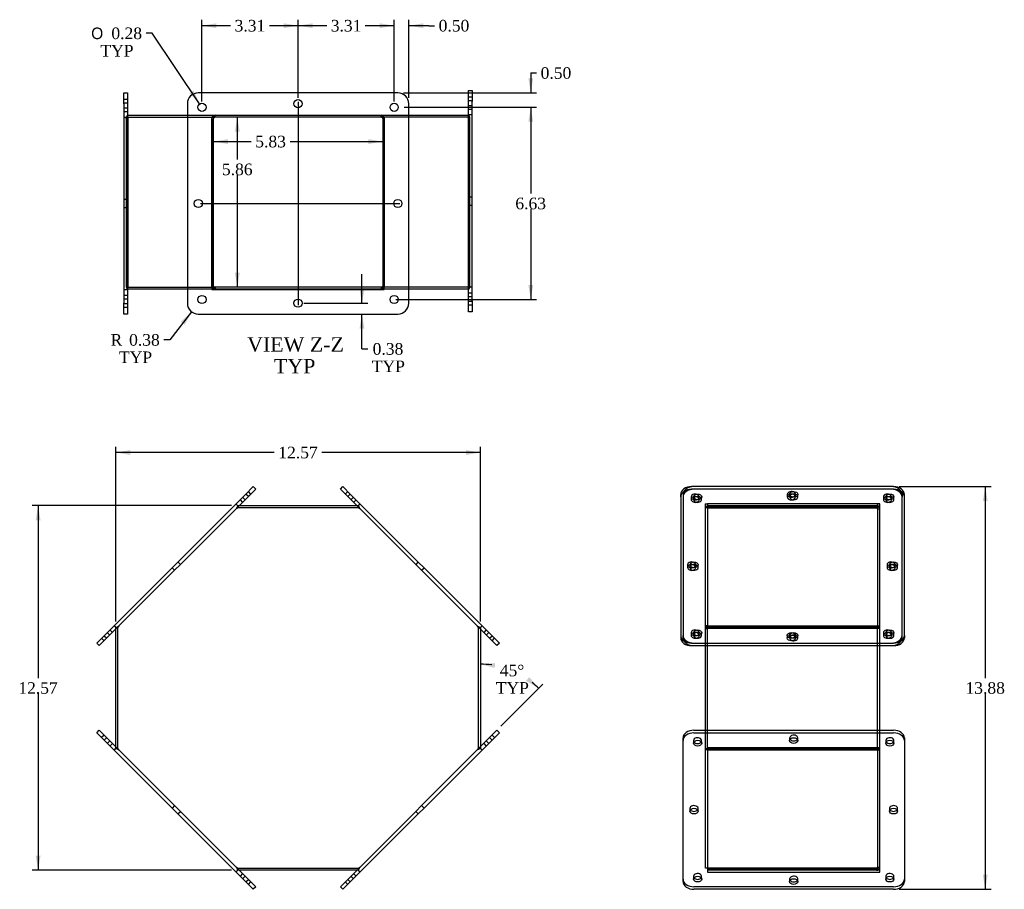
# Model space of a CAD drawing. Header units: inches. Extents: x 2.2 to 76.3, y 0.8 to 51.
# Tile 2 of 3: x 2.7 to 36.6, y 19.7 to 49.6. Entities that reach past the tile are written whole.
import ezdxf
from ezdxf.enums import TextEntityAlignment as Align
from ezdxf.lldxf.tags import DXFTag

# ---------------------------------------------------------------- set-up
doc = ezdxf.new("R2010")
doc.units = ezdxf.units.IN
doc.header["$MEASUREMENT"] = 0
for name, color, linetype in [('COM52963', 7, 'CONTINUOUS'), ('COM71025', 7, 'CONTINUOUS'), ('DEFAULT', 7, 'CONTINUOUS')]:
    doc.layers.add(name, color=color, linetype=linetype)
doc.styles.add('SEACAD_SOLID_EDGE_ANSI1_SY', font='txt')
doc.styles.add('SEACAD_TIMES_NEW_ROMAN', font='times.ttf')
tags = doc.linetypes.add('CENTER2', pattern=[1.125, 0.75, -0.125, 0.125, -0.125]).pattern_tags.tags
tags[10:11] = [DXFTag(74, 4), DXFTag(75, 0), DXFTag(340, '0'), DXFTag(46, 0.0), DXFTag(50, 0.0), DXFTag(44, 0.0), DXFTag(45, 0.0)]
tags[8:9] = [DXFTag(74, 4), DXFTag(75, 0), DXFTag(340, '0'), DXFTag(46, 0.0), DXFTag(50, 0.0), DXFTag(44, 0.0), DXFTag(45, 0.0)]
tags[6:7] = [DXFTag(74, 4), DXFTag(75, 0), DXFTag(340, '0'), DXFTag(46, 0.0), DXFTag(50, 0.0), DXFTag(44, 0.0), DXFTag(45, 0.0)]
tags[4:5] = [DXFTag(74, 4), DXFTag(75, 0), DXFTag(340, '0'), DXFTag(46, 0.0), DXFTag(50, 0.0), DXFTag(44, 0.0), DXFTag(45, 0.0)]
tags = doc.linetypes.add('HIDDEN2', pattern=[0.1875, 0.125, -0.0625]).pattern_tags.tags
tags[6:7] = [DXFTag(74, 4), DXFTag(75, 0), DXFTag(340, '0'), DXFTag(46, 0.0), DXFTag(50, 0.0), DXFTag(44, 0.0), DXFTag(45, 0.0)]
tags[4:5] = [DXFTag(74, 4), DXFTag(75, 0), DXFTag(340, '0'), DXFTag(46, 0.0), DXFTag(50, 0.0), DXFTag(44, 0.0), DXFTag(45, 0.0)]

# ---------------------------------------------------------------- blocks, each defined once
blk = doc.blocks.new('SEANNOT_GROUP3')
at = {"layer": 'DEFAULT', "color": 136, "linetype": 'CENTER2'}
blk.add_line((12.264, 46.822), (12.264, 39.809), dxfattribs=at)
blk = doc.blocks.new('SEANNOT_GROUP4')
at = {"layer": 'DEFAULT', "color": 136, "linetype": 'CENTER2'}
blk.add_line((8.899, 43.315), (15.771, 43.315), dxfattribs=at)
blk = doc.blocks.new('GDIMGGROUP')
at = {"layer": 'DEFAULT', "linetype": 'Continuous'}
for points in [[(6.481, 34.815), (5.981, 34.731), (6.481, 34.648)], [(18.047, 34.815), (18.047, 34.648), (18.547, 34.731)]]:
    blk.add_hatch(color=136, dxfattribs=at).paths.add_polyline_path(points)
at = {"layer": 'DEFAULT', "color": 136, "linetype": 'Continuous'}
for p, q in [((5.981, 28.905), (5.981, 34.931)), ((11.442, 34.731), (5.981, 34.731)), ((18.547, 34.731), (13.087, 34.731)), ((18.547, 28.905), (18.547, 34.931))]:
    blk.add_line(p, q, dxfattribs=at)
at = {"layer": 'DEFAULT', "color": 136, "linetype": 'Continuous', "style": 'SEACAD_TIMES_NEW_ROMAN'}
blk.add_text('12.57', height=0.4, dxfattribs=at).set_placement((11.582, 34.931), align=Align.TOP_LEFT)
blk = doc.blocks.new('GDIMGGROUP1')
at = {"layer": 'DEFAULT', "linetype": 'Continuous'}
for points in [[(3.223, 32.4), (3.39, 32.4), (3.307, 32.9)], [(3.223, 20.834), (3.307, 20.334), (3.39, 20.834)]]:
    blk.add_hatch(color=136, dxfattribs=at).paths.add_polyline_path(points)
at = {"layer": 'DEFAULT', "color": 136, "linetype": 'Continuous'}
for p, q in [((9.976, 32.9), (3.107, 32.9)), ((3.307, 32.9), (3.307, 26.957)), ((3.307, 26.417), (3.307, 20.334)), ((9.976, 20.334), (3.107, 20.334))]:
    blk.add_line(p, q, dxfattribs=at)
at = {"layer": 'DEFAULT', "color": 136, "linetype": 'Continuous', "style": 'SEACAD_TIMES_NEW_ROMAN'}
blk.add_text('12.57', height=0.4, dxfattribs=at).set_placement((2.624, 26.817), align=Align.TOP_LEFT)
blk = doc.blocks.new('GDIMGGROUP3')
at = {"layer": 'DEFAULT', "linetype": 'Continuous'}
for points in [[(9.849, 45.364), (9.849, 45.531), (9.349, 45.447)], [(14.68, 45.364), (15.18, 45.447), (14.68, 45.531)]]:
    blk.add_hatch(color=136, dxfattribs=at).paths.add_polyline_path(points)
at = {"layer": 'DEFAULT', "color": 136, "linetype": 'Continuous'}
for p, q in [((9.349, 45.447), (10.649, 45.447)), ((11.991, 45.447), (15.18, 45.447))]:
    blk.add_line(p, q, dxfattribs=at)
at = {"layer": 'DEFAULT', "color": 136, "linetype": 'Continuous', "style": 'SEACAD_TIMES_NEW_ROMAN'}
blk.add_text('5.83', height=0.4, dxfattribs=at).set_placement((10.789, 45.647), align=Align.TOP_LEFT)
blk = doc.blocks.new('GDIMGGROUP4')
at = {"layer": 'DEFAULT', "linetype": 'Continuous'}
for points in [[(36.027, 33.056), (35.944, 33.556), (35.86, 33.056)], [(36.027, 20.179), (35.86, 20.179), (35.944, 19.679)]]:
    blk.add_hatch(color=136, dxfattribs=at).paths.add_polyline_path(points)
at = {"layer": 'DEFAULT', "color": 136, "linetype": 'Continuous'}
for p, q in [((32.981, 33.556), (36.144, 33.556)), ((35.944, 33.556), (35.944, 26.957)), ((35.944, 26.417), (35.944, 19.679)), ((32.981, 19.679), (36.144, 19.679))]:
    blk.add_line(p, q, dxfattribs=at)
at = {"layer": 'DEFAULT', "color": 136, "linetype": 'Continuous', "style": 'SEACAD_TIMES_NEW_ROMAN'}
blk.add_text('13.88', height=0.4, dxfattribs=at).set_placement((35.261, 26.817), align=Align.TOP_LEFT)
blk = doc.blocks.new('GDIMGGROUP6')
at = {"layer": 'DEFAULT', "linetype": 'Continuous'}
for points in [[(10.254, 45.784), (10.171, 46.284), (10.088, 45.784)], [(10.254, 40.928), (10.088, 40.928), (10.171, 40.428)]]:
    blk.add_hatch(color=136, dxfattribs=at).paths.add_polyline_path(points)
at = {"layer": 'DEFAULT', "color": 136, "linetype": 'Continuous'}
for p, q in [((10.171, 46.284), (10.171, 44.83)), ((10.171, 44.29), (10.171, 40.428))]:
    blk.add_line(p, q, dxfattribs=at)
at = {"layer": 'DEFAULT', "color": 136, "linetype": 'Continuous', "style": 'SEACAD_TIMES_NEW_ROMAN'}
blk.add_text('5.86', height=0.4, dxfattribs=at).set_placement((9.64, 44.69), align=Align.TOP_LEFT)
blk = doc.blocks.new('GDIMGGROUP7')
at = {"layer": 'DEFAULT', "linetype": 'Continuous'}
for points in [[(15.077, 49.524), (15.077, 49.358), (15.577, 49.441)], [(16.577, 49.524), (16.077, 49.441), (16.577, 49.358)]]:
    blk.add_hatch(color=136, dxfattribs=at).paths.add_polyline_path(points)
at = {"layer": 'DEFAULT', "color": 136, "linetype": 'Continuous'}
for p, q in [((15.577, 46.968), (15.577, 49.641)), ((16.077, 46.953), (16.077, 49.641)), ((15.577, 49.441), (14.577, 49.441)), ((16.768, 49.441), (16.077, 49.441)), ((16.768, 49.441), (16.968, 49.441))]:
    blk.add_line(p, q, dxfattribs=at)
at = {"layer": 'DEFAULT', "color": 136, "linetype": 'Continuous', "style": 'SEACAD_TIMES_NEW_ROMAN'}
blk.add_text('0.50', height=0.4, dxfattribs=at).set_placement((17.108, 49.641), align=Align.TOP_LEFT)
blk = doc.blocks.new('GDIMGGROUP8')
at = {"layer": 'DEFAULT', "linetype": 'Continuous'}
for points in [[(20.365, 47.628), (20.199, 47.628), (20.282, 47.128)], [(20.365, 46.128), (20.282, 46.628), (20.199, 46.128)]]:
    blk.add_hatch(color=136, dxfattribs=at).paths.add_polyline_path(points)
at = {"layer": 'DEFAULT', "color": 136, "linetype": 'Continuous'}
for p, q in [((20.282, 47.811), (20.482, 47.811)), ((20.282, 47.811), (20.282, 47.128)), ((15.902, 47.128), (20.482, 47.128)), ((15.917, 46.628), (20.482, 46.628)), ((20.282, 46.628), (20.282, 45.628))]:
    blk.add_line(p, q, dxfattribs=at)
at = {"layer": 'DEFAULT', "color": 136, "linetype": 'Continuous', "style": 'SEACAD_TIMES_NEW_ROMAN'}
blk.add_text('0.50', height=0.4, dxfattribs=at).set_placement((20.622, 48.011), align=Align.TOP_LEFT)
blk = doc.blocks.new('GDIMGGROUP9')
at = {"layer": 'DEFAULT', "linetype": 'Continuous'}
for points in [[(20.365, 46.128), (20.282, 46.628), (20.199, 46.128)], [(20.365, 40.503), (20.199, 40.503), (20.282, 40.003)]]:
    blk.add_hatch(color=136, dxfattribs=at).paths.add_polyline_path(points)
at = {"layer": 'DEFAULT', "color": 136, "linetype": 'Continuous'}
for p, q in [((15.917, 46.628), (20.482, 46.628)), ((20.282, 46.628), (20.282, 43.655)), ((20.282, 43.115), (20.282, 40.003)), ((15.636, 40.003), (20.482, 40.003))]:
    blk.add_line(p, q, dxfattribs=at)
at = {"layer": 'DEFAULT', "color": 136, "linetype": 'Continuous', "style": 'SEACAD_TIMES_NEW_ROMAN'}
blk.add_text('6.63', height=0.4, dxfattribs=at).set_placement((19.751, 43.515), align=Align.TOP_LEFT)
blk = doc.blocks.new('GDIMGGROUP10')
at = {"layer": 'DEFAULT', "linetype": 'Continuous'}
blk.add_hatch(color=136, dxfattribs=at).paths.add_polyline_path([(8.356, 39.136), (8.597, 39.582), (8.224, 39.238)])
at = {"layer": 'DEFAULT', "color": 136, "linetype": 'Continuous'}
for p, q in [((8.597, 39.582), (7.843, 38.613)), ((7.843, 38.613), (7.643, 38.613))]:
    blk.add_line(p, q, dxfattribs=at)
at = {"layer": 'DEFAULT', "color": 136, "linetype": 'Continuous', "style": 'SEACAD_TIMES_NEW_ROMAN'}
for s, p in [('R', (5.803, 38.813)), ('0.38', (6.442, 38.813)), ('TYP', (6.094, 38.213))]:
    blk.add_text(s, height=0.4, dxfattribs=at).set_placement(p, align=Align.TOP_LEFT)
blk = doc.blocks.new('GDIMGGROUP14')
at = {"layer": 'DEFAULT', "linetype": 'Continuous'}
for points in [[(12.764, 49.524), (12.264, 49.441), (12.764, 49.358)], [(15.077, 49.524), (15.077, 49.358), (15.577, 49.441)]]:
    blk.add_hatch(color=136, dxfattribs=at).paths.add_polyline_path(points)
at = {"layer": 'DEFAULT', "color": 136, "linetype": 'Continuous'}
for p, q in [((12.264, 46.953), (12.264, 49.641)), ((15.577, 46.828), (15.577, 49.641)), ((13.25, 49.441), (12.264, 49.441)), ((15.577, 49.441), (14.591, 49.441))]:
    blk.add_line(p, q, dxfattribs=at)
at = {"layer": 'DEFAULT', "color": 136, "linetype": 'Continuous', "style": 'SEACAD_TIMES_NEW_ROMAN'}
blk.add_text('3.31', height=0.4, dxfattribs=at).set_placement((13.39, 49.641), align=Align.TOP_LEFT)
blk = doc.blocks.new('GDIMGGROUP15')
at = {"layer": 'DEFAULT', "linetype": 'Continuous'}
for points in [[(9.452, 49.524), (8.952, 49.441), (9.452, 49.358)], [(11.764, 49.524), (11.764, 49.358), (12.264, 49.441)]]:
    blk.add_hatch(color=136, dxfattribs=at).paths.add_polyline_path(points)
at = {"layer": 'DEFAULT', "color": 136, "linetype": 'Continuous'}
for p, q in [((8.952, 46.828), (8.952, 49.641)), ((12.264, 46.953), (12.264, 49.641)), ((9.937, 49.441), (8.952, 49.441)), ((12.264, 49.441), (11.279, 49.441))]:
    blk.add_line(p, q, dxfattribs=at)
at = {"layer": 'DEFAULT', "color": 136, "linetype": 'Continuous', "style": 'SEACAD_TIMES_NEW_ROMAN'}
blk.add_text('3.31', height=0.4, dxfattribs=at).set_placement((10.077, 49.641), align=Align.TOP_LEFT)
blk = doc.blocks.new('GDIMGGROUP16')
at = {"layer": 'DEFAULT', "linetype": 'Continuous'}
blk.add_hatch(color=136, dxfattribs=at).paths.add_polyline_path([(8.525, 47.112), (8.873, 46.744), (8.663, 47.206)])
at = {"layer": 'DEFAULT', "color": 136, "linetype": 'Continuous'}
for p, q in [((7.233, 49.178), (7.033, 49.178)), ((8.873, 46.744), (7.233, 49.178))]:
    blk.add_line(p, q, dxfattribs=at)
for s, style, p in [('O', 'SEACAD_SOLID_EDGE_ANSI1_SY', (5.135, 49.378)), ('0.28', 'SEACAD_TIMES_NEW_ROMAN', (5.831, 49.378)), ('TYP', 'SEACAD_TIMES_NEW_ROMAN', (5.454, 48.778))]:
    blk.add_text(s, height=0.4, dxfattribs=dict(at, style=style)).set_placement(p, align=Align.TOP_LEFT)
blk = doc.blocks.new('GDIMGGROUP17')
at = {"layer": 'DEFAULT', "linetype": 'Continuous'}
for points in [[(19.053, 27.476), (18.547, 27.437), (19.038, 27.31)], [(20.123, 26.861), (20.559, 26.604), (20.23, 26.989)]]:
    blk.add_hatch(color=136, dxfattribs=at).paths.add_polyline_path(points)
at = {"layer": 'DEFAULT', "color": 136, "linetype": 'Continuous'}
blk.add_line((19.256, 25.3), (20.701, 26.745), dxfattribs=at)
for start, end in [(82.1301, 90), (45, 51.0647)]:
    blk.add_arc((18.547, 24.592), 2.845, start, end, dxfattribs=at)
at = {"layer": 'DEFAULT', "color": 136, "linetype": 'Continuous', "style": 'SEACAD_TIMES_NEW_ROMAN'}
for s, p in [('45°', (19.214, 27.42)), ('TYP', (19.077, 26.82))]:
    blk.add_text(s, height=0.4, dxfattribs=at).set_placement(p, align=Align.TOP_LEFT)
blk = doc.blocks.new('GDIMGGROUP18')
at = {"layer": 'DEFAULT', "linetype": 'Continuous'}
for points in [[(14.549, 40.378), (14.382, 40.378), (14.465, 39.878)], [(14.549, 39.003), (14.465, 39.503), (14.382, 39.003)]]:
    blk.add_hatch(color=136, dxfattribs=at).paths.add_polyline_path(points)
at = {"layer": 'DEFAULT', "color": 136, "linetype": 'Continuous'}
for p, q in [((14.465, 39.878), (14.465, 40.878)), ((12.464, 39.878), (14.665, 39.878)), ((14.465, 38.302), (14.465, 39.503)), ((14.465, 38.302), (14.665, 38.302))]:
    blk.add_line(p, q, dxfattribs=at)
at = {"layer": 'DEFAULT', "color": 136, "linetype": 'Continuous', "style": 'SEACAD_TIMES_NEW_ROMAN'}
for s, p in [('0.38', (14.834, 38.502)), ('TYP', (14.805, 37.902))]:
    blk.add_text(s, height=0.4, dxfattribs=at).set_placement(p, align=Align.TOP_LEFT)

msp = doc.modelspace()

# ---------------------------------------------------------------- linework, layer by layer
at = {"layer": 'COM52963', "color": 7, "linetype": 'HIDDEN2'}
for p, q in [((6.345, 46.248), (6.345, 46.284)), ((6.345, 46.248), (6.345, 40.428)), ((6.404, 46.273), (6.368, 46.324)), ((6.389, 46.284), (9.296, 46.284)), ((6.396, 46.248), (6.396, 46.284)), ((6.396, 46.248), (6.396, 40.428)), ((8.452, 46.356), (9.407, 46.356)), ((9.298, 46.284), (9.298, 46.248)), ((9.349, 46.284), (9.32, 46.324)), ((9.349, 46.284), (9.349, 46.248)), ((9.356, 46.284), (9.356, 46.356)), ((9.407, 46.356), (15.173, 46.356)), ((9.407, 46.284), (9.407, 46.356)), ((15.122, 46.284), (15.122, 46.356)), ((15.172, 46.273), (15.208, 46.324)), ((15.173, 46.356), (16.077, 46.356)), ((15.173, 46.284), (15.173, 46.356)), ((16.077, 46.284), (15.233, 46.284)), ((18.125, 46.273), (18.161, 46.324)), ((18.133, 40.464), (18.133, 46.284)), ((18.184, 46.284), (18.139, 46.284)), ((18.184, 40.464), (18.184, 46.284)), ((6.345, 40.428), (6.389, 40.428)), ((6.404, 40.438), (6.368, 40.388)), ((8.452, 40.428), (9.296, 40.428)), ((9.356, 40.438), (9.32, 40.388)), ((9.407, 40.428), (9.407, 40.356)), ((18.139, 40.428), (15.122, 40.428)), ((15.173, 40.428), (15.173, 40.356)), ((15.18, 40.428), (15.18, 40.464)), ((15.231, 40.428), (15.231, 40.464)), ((18.125, 40.438), (18.161, 40.388)), ((18.133, 40.464), (18.133, 40.428)), ((18.184, 40.464), (18.184, 40.428)), ((9.296, 40.356), (8.452, 40.356)), ((16.077, 40.356), (15.233, 40.356)), ((10.176, 32.9), (10.239, 32.9)), ((10.176, 32.9), (10.176, 32.838)), ((10.176, 32.818), (10.176, 32.828)), ((14.29, 32.9), (14.352, 32.9)), ((14.352, 32.9), (14.352, 32.838)), ((14.352, 32.828), (14.352, 32.818)), ((26.375, 32.828), (26.303, 32.828)), ((26.303, 28.751), (26.303, 32.828)), ((5.981, 28.643), (5.981, 28.705)), ((6.013, 28.705), (5.981, 28.705)), ((6.064, 28.705), (6.013, 28.705)), ((6.053, 28.705), (6.053, 28.715)), ((6.053, 24.529), (6.053, 28.705)), ((18.465, 28.705), (18.516, 28.705)), ((18.475, 28.715), (18.475, 28.705)), ((18.475, 28.705), (18.475, 24.529)), ((18.547, 28.705), (18.516, 28.705)), ((18.547, 28.705), (18.547, 28.643)), ((26.303, 28.076), (26.303, 28.751)), ((26.375, 28.751), (26.303, 28.751)), ((26.411, 28.705), (26.334, 28.705)), ((26.375, 24.562), (26.375, 28.672)), ((32.231, 28.705), (26.411, 28.705)), ((32.231, 28.761), (32.231, 28.715)), ((32.231, 28.715), (32.231, 28.705)), ((32.231, 28.715), (32.303, 28.715)), ((32.231, 28.076), (32.231, 28.705)), ((32.303, 28.761), (32.303, 28.715)), ((32.303, 28.715), (32.303, 28.076)), ((26.303, 24.484), (26.303, 25.159)), ((32.231, 24.529), (32.231, 25.159)), ((32.303, 25.159), (32.303, 24.52)), ((5.981, 24.529), (5.981, 24.592)), ((5.981, 24.529), (6.013, 24.529)), ((6.064, 24.529), (6.013, 24.529)), ((6.053, 24.52), (6.053, 24.529)), ((18.465, 24.529), (18.516, 24.529)), ((18.475, 24.529), (18.475, 24.52)), ((18.516, 24.529), (18.547, 24.529)), ((18.547, 24.592), (18.547, 24.529)), ((26.303, 20.406), (26.303, 24.484)), ((26.375, 24.484), (26.303, 24.484)), ((26.334, 24.529), (26.411, 24.529)), ((26.411, 24.529), (32.231, 24.529)), ((32.231, 24.529), (32.231, 24.52)), ((32.231, 24.52), (32.231, 24.474)), ((32.231, 24.52), (32.303, 24.52)), ((32.303, 24.52), (32.303, 24.474)), ((10.176, 20.406), (10.176, 20.417)), ((10.176, 20.334), (10.176, 20.397)), ((14.352, 20.417), (14.352, 20.406)), ((14.352, 20.334), (14.352, 20.397)), ((26.375, 20.406), (26.303, 20.406)), ((10.239, 20.334), (10.176, 20.334)), ((14.352, 20.334), (14.29, 20.334))]:
    msp.add_line(p, q, dxfattribs=at)
at = {"layer": 'COM52963', "color": 7, "linetype": 'Continuous'}
for p, q in [((6.389, 46.356), (8.452, 46.356)), ((9.298, 40.428), (9.298, 46.248)), ((9.356, 46.273), (9.349, 46.284)), ((9.349, 40.428), (9.349, 46.248)), ((15.18, 46.284), (15.18, 40.464)), ((15.231, 46.284), (15.231, 40.464)), ((16.077, 46.356), (18.139, 46.356)), ((18.139, 46.284), (16.077, 46.284)), ((6.389, 40.428), (8.452, 40.428)), ((9.296, 40.428), (9.298, 40.428)), ((9.298, 40.428), (9.349, 40.428)), ((9.356, 40.428), (9.349, 40.428)), ((9.356, 40.428), (9.356, 40.356)), ((15.122, 40.428), (9.356, 40.428)), ((15.122, 40.428), (15.122, 40.356)), ((15.172, 40.438), (15.208, 40.388)), ((8.452, 40.356), (6.389, 40.356)), ((9.356, 40.356), (9.296, 40.356)), ((15.122, 40.356), (9.356, 40.356)), ((15.233, 40.356), (15.122, 40.356)), ((18.139, 40.356), (16.077, 40.356)), ((14.362, 32.828), (10.167, 32.828)), ((10.176, 32.838), (10.176, 32.828)), ((10.239, 32.9), (14.29, 32.9)), ((14.352, 32.838), (14.352, 32.828)), ((26.375, 32.9), (32.195, 32.9)), ((26.375, 32.828), (32.195, 32.828)), ((32.22, 32.818), (32.271, 32.869)), ((32.231, 32.792), (32.231, 28.761)), ((32.231, 32.792), (32.303, 32.792)), ((32.303, 32.792), (32.303, 28.761)), ((5.981, 24.592), (5.981, 28.643)), ((18.547, 28.643), (18.547, 24.592)), ((26.303, 25.159), (26.303, 28.076)), ((32.231, 25.159), (32.231, 28.076)), ((32.303, 28.076), (32.303, 25.159)), ((32.231, 24.474), (32.231, 20.442)), ((32.303, 24.474), (32.303, 20.442)), ((10.167, 20.406), (14.362, 20.406)), ((10.176, 20.397), (10.176, 20.406)), ((14.352, 20.397), (14.352, 20.406)), ((32.195, 20.406), (26.375, 20.406)), ((32.22, 20.417), (32.271, 20.366)), ((32.231, 20.442), (32.303, 20.442)), ((14.29, 20.334), (10.239, 20.334)), ((32.195, 20.334), (26.375, 20.334))]:
    msp.add_line(p, q, dxfattribs=at)
at = {"layer": 'COM52963', "color": 7, "linetype": 'HIDDEN2'}
for centre, radius, start, end in [((6.454, 46.315), 0.0653, 189.102, 211.0882), ((9.408, 46.219), 0.137, 90.6306, 129.6837), ((15.121, 46.219), 0.137, 50.3163, 89.3694), ((18.075, 46.315), 0.0653, 328.9118, 350.898), ((6.454, 40.397), 0.0653, 148.9118, 170.898), ((9.408, 40.493), 0.137, 230.3163, 269.3694), ((18.075, 40.397), 0.0653, 9.102, 31.0882), ((10.678, 32.518), 0.612, 145.0483, 153.3785), ((10.335, 32.481), 0.372, 115.2028, 123.2485), ((13.851, 32.518), 0.612, 26.6215, 34.9517), ((14.194, 32.481), 0.372, 56.7515, 64.7972), ((6.364, 28.204), 0.612, 116.6215, 124.9517), ((6.4, 28.547), 0.372, 146.7515, 154.7972), ((18.129, 28.547), 0.372, 25.2028, 33.2485), ((18.165, 28.204), 0.612, 55.0483, 63.3785), ((26.486, 28.753), 0.112, 180.9826, 205.1122), ((6.364, 25.031), 0.612, 235.0483, 243.3785), ((6.4, 24.687), 0.372, 205.2028, 213.2485), ((18.129, 24.687), 0.372, 326.7515, 334.7972), ((18.165, 25.031), 0.612, 296.6215, 304.9517), ((26.486, 24.482), 0.112, 154.8878, 179.0174), ((10.335, 20.753), 0.372, 236.7515, 244.7972), ((10.678, 20.716), 0.612, 206.6215, 214.9517), ((14.194, 20.753), 0.372, 295.2028, 303.2485), ((13.851, 20.716), 0.612, 325.0483, 333.3785)]:
    msp.add_arc(centre, radius, start, end, dxfattribs=at)
at = {"layer": 'COM52963', "color": 7, "linetype": 'Continuous'}
for centre, radius, start, end in [((9.407, 46.158), 0.126, 90.1514, 113.5851), ((15.122, 46.158), 0.126, 66.4149, 89.8486), ((9.407, 40.554), 0.126, 246.4149, 269.8486), ((15.122, 40.554), 0.126, 270.1514, 293.5851), ((15.121, 40.493), 0.137, 270.6306, 309.6837), ((32.195, 32.792), 0.108, 45, 90), ((32.195, 32.792), 0.036, 45, 90), ((32.195, 32.792), 0.036, 0, 45), ((32.195, 32.792), 0.108, 0, 45), ((32.195, 20.442), 0.036, 270, 315), ((32.195, 20.442), 0.108, 270, 315), ((32.195, 20.442), 0.036, 315, 0), ((32.195, 20.442), 0.108, 315, 0)]:
    msp.add_arc(centre, radius, start, end, dxfattribs=at)
at = {"layer": 'COM52963', "color": 7, "linetype": 'HIDDEN2'}
for centre, major_axis, start_param, end_param in [((6.422, 46.248), (0, 0.108), 0.785398, 1.570796), ((6.422, 46.248), (0, 0.036), 0.785398, 1.570796), ((9.374, 46.248), (0, 0.108), 0.785398, 1.230959), ((15.154, 46.248), (0, 0.108), 4.712389, 5.497787), ((18.107, 46.248), (0, 0.036), 4.712389, 5.497787), ((18.107, 46.248), (0, 0.108), 4.712389, 5.497787), ((6.422, 40.464), (0, -0.108), 4.712389, 5.497787), ((6.422, 40.464), (0, -0.036), 4.712389, 5.497787), ((9.374, 40.464), (0, 0.108), 1.570796, 2.356194), ((18.107, 40.464), (0, -0.036), 0.785398, 1.570796), ((18.107, 40.464), (0, -0.108), 0.785398, 1.570796)]:
    msp.add_ellipse(centre, major_axis=major_axis, ratio=0.707107, start_param=start_param, end_param=end_param, dxfattribs=at)
at = {"layer": 'COM52963', "color": 7, "linetype": 'Continuous'}
for centre, major_axis, start_param, end_param in [((9.374, 46.248), (0, 0.108), 1.230959, 1.570796), ((9.374, 46.248), (0, 0.036), 0.785398, 1.570796), ((15.154, 46.248), (0, 0.036), 4.712389, 5.497787), ((9.374, 40.464), (0, 0.036), 1.570796, 2.356194), ((15.154, 40.464), (0, -0.036), 0.785398, 1.570796), ((15.154, 40.464), (0, -0.108), 0.785398, 1.570796)]:
    msp.add_ellipse(centre, major_axis=major_axis, ratio=0.707107, start_param=start_param, end_param=end_param, dxfattribs=at)
at = {"layer": 'COM52963', "color": 7, "linetype": 'HIDDEN2'}
for points in [[(6.389, 46.356), (6.385, 46.356), (6.38, 46.353), (6.372, 46.342), (6.369, 46.334), (6.368, 46.324)], [(6.389, 46.284), (6.391, 46.284), (6.393, 46.283), (6.398, 46.279), (6.401, 46.277), (6.404, 46.273)], [(18.139, 46.284), (18.137, 46.284), (18.135, 46.283), (18.131, 46.279), (18.128, 46.277), (18.125, 46.273)], [(18.139, 46.356), (18.144, 46.356), (18.149, 46.353), (18.156, 46.342), (18.16, 46.334), (18.161, 46.324)], [(6.389, 40.356), (6.385, 40.356), (6.38, 40.359), (6.372, 40.37), (6.369, 40.378), (6.368, 40.388)], [(6.389, 40.428), (6.391, 40.428), (6.393, 40.429), (6.398, 40.432), (6.401, 40.435), (6.404, 40.438)], [(18.139, 40.428), (18.137, 40.428), (18.135, 40.429), (18.131, 40.432), (18.128, 40.435), (18.125, 40.438)], [(18.139, 40.356), (18.144, 40.356), (18.149, 40.359), (18.156, 40.37), (18.16, 40.378), (18.161, 40.388)], [(26.334, 28.705), (26.324, 28.713), (26.316, 28.72), (26.305, 28.735), (26.303, 28.743), (26.303, 28.751)], [(26.303, 24.484), (26.303, 24.491), (26.305, 24.499), (26.316, 24.514), (26.324, 24.522), (26.334, 24.529)]]:
    msp.add_open_spline(points, degree=3, knots=[0, 0, 0, 0, 0.5, 0.5, 1, 1, 1, 1], dxfattribs=at)
at = {"layer": 'COM71025', "color": 7, "linetype": 'Continuous'}
for p, q in [((18.139, 46.834), (18.139, 47.209)), ((18.139, 47.209), (18.264, 47.209)), ((18.264, 47.209), (18.264, 46.834)), ((6.264, 46.753), (6.264, 47.128)), ((6.264, 47.128), (6.389, 47.128)), ((6.389, 47.128), (6.389, 46.753)), ((15.702, 47.128), (8.827, 47.128)), ((18.139, 39.959), (18.139, 46.834)), ((18.264, 39.959), (18.264, 46.834)), ((6.264, 46.753), (6.264, 39.878)), ((6.389, 46.753), (6.389, 39.878)), ((8.452, 46.753), (8.452, 39.878)), ((16.077, 39.878), (16.077, 46.753)), ((15.233, 46.284), (9.296, 46.284)), ((9.296, 46.284), (9.296, 40.347)), ((15.233, 40.347), (15.233, 46.284)), ((9.296, 40.347), (15.233, 40.347)), ((6.264, 39.503), (6.264, 39.878)), ((6.389, 39.878), (6.389, 39.503)), ((18.139, 39.584), (18.139, 39.959)), ((18.264, 39.959), (18.264, 39.584)), ((6.389, 39.503), (6.264, 39.503)), ((8.827, 39.503), (15.702, 39.503)), ((18.264, 39.584), (18.139, 39.584)), ((10.452, 33.29), (5.591, 28.429)), ((10.452, 33.29), (10.718, 33.556)), ((10.806, 33.467), (10.541, 33.202)), ((10.718, 33.556), (10.806, 33.467)), ((13.723, 33.467), (13.811, 33.556)), ((13.988, 33.202), (13.723, 33.467)), ((13.811, 33.556), (14.076, 33.29)), ((14.076, 33.29), (18.938, 28.429)), ((25.45, 33.202), (25.45, 33.29)), ((25.531, 33.29), (25.531, 28.429)), ((32.781, 33.556), (25.906, 33.556)), ((33.156, 28.429), (33.156, 33.29)), ((10.541, 33.202), (5.679, 28.341)), ((13.988, 33.202), (18.849, 28.341)), ((25.45, 33.202), (25.45, 28.341)), ((26.375, 32.959), (26.375, 28.761)), ((32.312, 32.959), (26.375, 32.959)), ((32.312, 28.761), (32.312, 32.959)), ((32.269, 32.87), (32.312, 32.87)), ((26.375, 28.761), (32.312, 28.761)), ((5.326, 28.164), (5.591, 28.429)), ((5.414, 28.076), (5.326, 28.164)), ((5.679, 28.341), (5.414, 28.076)), ((19.114, 28.076), (18.849, 28.341)), ((18.938, 28.429), (19.203, 28.164)), ((19.203, 28.164), (19.114, 28.076)), ((25.531, 28.341), (25.531, 28.429)), ((25.906, 28.164), (32.781, 28.164)), ((33.156, 28.429), (33.156, 28.341)), ((25.825, 28.076), (25.906, 28.076)), ((25.906, 28.076), (32.781, 28.076)), ((5.326, 25.07), (5.414, 25.159)), ((5.414, 25.159), (5.679, 24.894)), ((18.849, 24.894), (19.114, 25.159)), ((19.114, 25.159), (19.203, 25.07)), ((25.906, 25.159), (32.781, 25.159)), ((5.591, 24.805), (5.326, 25.07)), ((5.591, 24.805), (10.452, 19.944)), ((5.679, 24.894), (10.541, 20.032)), ((13.988, 20.032), (18.849, 24.894)), ((14.076, 19.944), (18.938, 24.805)), ((19.203, 25.07), (18.938, 24.805)), ((25.531, 24.805), (25.531, 24.894)), ((25.531, 19.944), (25.531, 24.805)), ((25.906, 25.07), (32.781, 25.07)), ((33.156, 24.894), (33.156, 24.805)), ((33.156, 24.805), (33.156, 19.944)), ((32.312, 24.474), (26.375, 24.474)), ((26.375, 24.474), (26.375, 20.275)), ((32.312, 20.275), (32.312, 24.474)), ((32.312, 20.364), (32.269, 20.364)), ((10.541, 20.032), (10.806, 19.767)), ((13.723, 19.767), (13.988, 20.032)), ((26.375, 20.275), (32.312, 20.275)), ((10.718, 19.679), (10.452, 19.944)), ((10.806, 19.767), (10.718, 19.679)), ((13.811, 19.679), (13.723, 19.767)), ((14.076, 19.944), (13.811, 19.679)), ((32.781, 19.679), (25.906, 19.679))]:
    msp.add_line(p, q, dxfattribs=at)
at = {"layer": 'COM71025', "color": 7, "linetype": 'HIDDEN2'}
for p, q in [((6.389, 46.893), (6.264, 46.893)), ((18.264, 46.974), (18.139, 46.974)), ((18.264, 46.849), (18.139, 46.849)), ((6.389, 46.768), (6.264, 46.768)), ((6.264, 46.612), (6.389, 46.612)), ((6.264, 46.487), (6.389, 46.487)), ((18.139, 46.693), (18.264, 46.693)), ((18.139, 46.568), (18.264, 46.568)), ((6.264, 46.284), (6.389, 46.284)), ((18.264, 46.365), (18.139, 46.365)), ((6.389, 43.456), (6.264, 43.456)), ((18.264, 43.537), (18.139, 43.537)), ((6.264, 43.175), (6.389, 43.175)), ((18.139, 43.256), (18.264, 43.256)), ((18.264, 40.428), (18.139, 40.428)), ((6.264, 40.347), (6.389, 40.347)), ((6.389, 40.143), (6.264, 40.143)), ((18.264, 40.224), (18.139, 40.224)), ((18.264, 40.099), (18.139, 40.099)), ((6.389, 40.018), (6.264, 40.018)), ((6.264, 39.862), (6.389, 39.862)), ((6.264, 39.737), (6.389, 39.737)), ((18.139, 39.943), (18.264, 39.943)), ((18.139, 39.818), (18.264, 39.818)), ((10.552, 33.213), (10.463, 33.301)), ((10.64, 33.301), (10.552, 33.39)), ((13.977, 33.39), (13.889, 33.301)), ((14.065, 33.301), (13.977, 33.213)), ((25.906, 33.556), (25.825, 33.556)), ((25.906, 33.467), (25.825, 33.467)), ((32.781, 33.467), (25.906, 33.467)), ((29.122, 33.29), (29.122, 33.202)), ((29.203, 33.29), (29.203, 33.202)), ((29.403, 33.202), (29.403, 33.29)), ((29.484, 33.202), (29.484, 33.29)), ((33.075, 33.29), (33.075, 33.202)), ((10.121, 32.959), (10.209, 32.87)), ((10.265, 33.103), (10.353, 33.014)), ((10.353, 33.191), (10.441, 33.103)), ((14.087, 33.103), (14.176, 33.191)), ((14.176, 33.014), (14.264, 33.103)), ((14.32, 32.87), (14.408, 32.959)), ((25.809, 33.202), (25.809, 33.114)), ((25.89, 33.202), (25.89, 33.114)), ((26.09, 33.114), (26.09, 33.202)), ((26.171, 33.114), (26.171, 33.202)), ((26.294, 32.959), (26.294, 32.87)), ((26.294, 32.959), (26.375, 32.959)), ((32.231, 32.959), (32.231, 32.87)), ((32.434, 33.202), (32.434, 33.114)), ((32.515, 33.202), (32.515, 33.114)), ((32.715, 33.114), (32.715, 33.202)), ((32.796, 33.114), (32.796, 33.202)), ((33.075, 28.341), (33.075, 33.202)), ((26.375, 32.87), (26.294, 32.87)), ((26.294, 32.87), (26.294, 28.672)), ((26.375, 32.87), (32.269, 32.87)), ((32.231, 32.792), (32.231, 32.87)), ((8.209, 30.871), (8.121, 30.959)), ((16.408, 30.959), (16.319, 30.871)), ((7.922, 30.76), (8.011, 30.672)), ((16.518, 30.672), (16.606, 30.76)), ((25.684, 30.86), (25.684, 30.771)), ((25.765, 30.86), (25.765, 30.771)), ((25.965, 30.771), (25.965, 30.86)), ((26.046, 30.771), (26.046, 30.86)), ((32.559, 30.86), (32.559, 30.771)), ((32.64, 30.86), (32.64, 30.771)), ((32.84, 30.771), (32.84, 30.86)), ((32.921, 30.771), (32.921, 30.86)), ((5.779, 28.44), (5.69, 28.528)), ((5.867, 28.528), (5.779, 28.617)), ((5.923, 28.761), (6.011, 28.672)), ((18.518, 28.672), (18.606, 28.761)), ((18.75, 28.617), (18.662, 28.528)), ((18.838, 28.528), (18.75, 28.44)), ((25.809, 28.517), (25.809, 28.429)), ((25.89, 28.517), (25.89, 28.429)), ((26.09, 28.429), (26.09, 28.517)), ((26.171, 28.429), (26.171, 28.517)), ((26.375, 28.761), (26.294, 28.761)), ((26.294, 28.672), (26.375, 28.672)), ((26.375, 28.672), (26.375, 28.761)), ((32.312, 28.672), (26.375, 28.672)), ((32.312, 28.672), (32.312, 28.761)), ((32.434, 28.517), (32.434, 28.429)), ((32.515, 28.517), (32.515, 28.429)), ((32.715, 28.429), (32.715, 28.517)), ((32.796, 28.429), (32.796, 28.517)), ((5.492, 28.33), (5.58, 28.241)), ((5.58, 28.418), (5.669, 28.33)), ((18.86, 28.33), (18.949, 28.418)), ((18.949, 28.241), (19.037, 28.33)), ((25.825, 28.164), (25.906, 28.164)), ((29.122, 28.429), (29.122, 28.341)), ((29.203, 28.429), (29.203, 28.341)), ((29.403, 28.341), (29.403, 28.429)), ((29.484, 28.341), (29.484, 28.429)), ((5.58, 24.993), (5.492, 24.905)), ((5.669, 24.905), (5.58, 24.816)), ((5.69, 24.706), (5.779, 24.794)), ((18.75, 24.794), (18.838, 24.706)), ((18.949, 24.816), (18.86, 24.905)), ((19.037, 24.905), (18.949, 24.993)), ((25.89, 24.805), (25.89, 24.717)), ((26.171, 24.717), (26.171, 24.805)), ((29.203, 24.894), (29.203, 24.805)), ((29.484, 24.805), (29.484, 24.894)), ((32.515, 24.805), (32.515, 24.717)), ((32.796, 24.717), (32.796, 24.805)), ((5.779, 24.617), (5.867, 24.706)), ((5.923, 24.474), (6.011, 24.562)), ((18.606, 24.474), (18.518, 24.562)), ((18.662, 24.706), (18.75, 24.617)), ((26.375, 24.474), (26.375, 24.562)), ((26.375, 24.562), (32.312, 24.562)), ((32.312, 24.474), (32.312, 24.562)), ((8.011, 22.562), (7.922, 22.474)), ((16.606, 22.474), (16.518, 22.562)), ((25.765, 22.463), (25.765, 22.374)), ((26.046, 22.374), (26.046, 22.463)), ((32.64, 22.463), (32.64, 22.374)), ((32.921, 22.374), (32.921, 22.463)), ((8.121, 22.275), (8.209, 22.364)), ((16.319, 22.364), (16.408, 22.275)), ((10.121, 20.275), (10.209, 20.364)), ((14.408, 20.275), (14.32, 20.364)), ((32.269, 20.364), (26.375, 20.364)), ((10.353, 20.22), (10.265, 20.132)), ((10.441, 20.132), (10.353, 20.043)), ((10.463, 19.933), (10.552, 20.021)), ((13.977, 20.021), (14.065, 19.933)), ((14.176, 20.043), (14.087, 20.132)), ((14.264, 20.132), (14.176, 20.22)), ((25.89, 20.121), (25.89, 20.032)), ((26.171, 20.032), (26.171, 20.121)), ((29.203, 20.032), (29.203, 19.944)), ((29.484, 19.944), (29.484, 20.032)), ((32.515, 20.121), (32.515, 20.032)), ((32.796, 20.032), (32.796, 20.121)), ((10.552, 19.844), (10.64, 19.933)), ((13.889, 19.933), (13.977, 19.844)), ((32.781, 19.767), (25.906, 19.767))]:
    msp.add_line(p, q, dxfattribs=at)
at = {"layer": 'COM71025', "color": 7, "linetype": 'Continuous'}
for centre in [(12.264, 46.753), (8.952, 46.628), (15.577, 46.628), (8.827, 43.315), (15.702, 43.315), (8.952, 40.003), (15.577, 40.003), (12.264, 39.878)]:
    msp.add_circle(centre, 0.141, dxfattribs=at)
for centre, start, end in [((8.827, 46.753), 90, 180), ((15.702, 46.753), 0, 90), ((8.827, 39.878), 180, 270), ((15.702, 39.878), 270, 0)]:
    msp.add_arc(centre, 0.375, start, end, dxfattribs=at)
for centre, major_axis, start_param, end_param in [((25.825, 33.29), (-0.375, 0), 4.712389, 6.283185), ((25.825, 33.202), (0.375, 0), 2.366696, 3.141593), ((25.906, 33.29), (0.375, 0), 1.570796, 3.141593), ((29.343, 33.202), (0.14, 0), 0.460995, 2.680597), ((29.262, 33.202), (-0.14, 0), 3.141593, 4.419984), ((32.781, 33.29), (0.375, 0), 0, 1.570796), ((26.031, 33.114), (-0.141, 0), 3.602588, 5.82219), ((25.95, 33.114), (-0.141, 0), 3.141593, 4.419984), ((25.95, 33.202), (-0.141, 0), 1.863202, 2.680597), ((29.262, 33.29), (-0.14, 0), 1.863202, 2.680597), ((32.656, 33.114), (-0.141, 0), 3.602588, 5.82219), ((32.575, 33.114), (-0.141, 0), 3.141593, 4.419984), ((32.575, 33.202), (-0.141, 0), 1.863202, 2.680597), ((25.906, 30.771), (-0.141, 0), 3.602588, 5.82219), ((25.825, 30.771), (-0.141, 0), 3.141593, 4.419984), ((25.825, 30.86), (-0.141, 0), 1.863202, 2.680597), ((32.781, 30.771), (-0.141, 0), 3.602588, 5.82219), ((32.7, 30.771), (-0.141, 0), 3.141593, 4.419984), ((32.7, 30.86), (-0.141, 0), 1.863202, 2.680597), ((26.031, 28.429), (-0.141, 0), 3.602588, 5.82219), ((25.95, 28.429), (-0.141, 0), 3.141593, 4.419984), ((32.656, 28.429), (0.141, 0), 0.460995, 2.680597), ((32.575, 28.429), (-0.141, 0), 3.141593, 4.419984), ((25.825, 28.341), (-0.375, 0), 0, 1.570796), ((25.906, 28.429), (-0.375, 0), 0, 1.570796), ((25.906, 28.341), (0.375, 0), 3.141593, 4.712389), ((25.95, 28.517), (-0.141, 0), 1.863202, 2.680597), ((29.343, 28.341), (0.141, 0), 0.460995, 2.680597), ((32.575, 28.517), (-0.141, 0), 1.863202, 2.680597), ((32.781, 28.429), (-0.375, 0), 1.570796, 3.141593), ((32.781, 28.341), (0.375, 0), 4.712389, 6.283185), ((25.906, 24.894), (-0.375, 0), 4.712389, 6.283185), ((32.781, 24.894), (-0.375, 0), 3.141593, 4.712389), ((25.906, 24.805), (0.375, 0), 1.570796, 3.141593), ((29.343, 24.894), (0.141, 0), 3.602588, 5.82219), ((32.781, 24.805), (0.375, 0), 0, 1.570796), ((26.031, 24.805), (-0.141, 0), 0.460995, 2.680597), ((32.656, 24.805), (0.141, 0), 3.602588, 5.82219), ((25.906, 22.463), (-0.141, 0), 0.460995, 2.680597), ((32.781, 22.463), (0.141, 0), 3.602588, 5.82219), ((26.031, 20.121), (-0.141, 0), 0.460995, 2.680597), ((32.656, 20.121), (0.141, 0), 3.602588, 5.82219), ((25.906, 19.944), (-0.375, 0), 0, 1.570796), ((29.343, 20.032), (-0.14, 0), 0.460995, 2.680597), ((32.781, 19.944), (-0.375, 0), 1.570796, 3.141593)]:
    msp.add_ellipse(centre, major_axis=major_axis, ratio=0.707107, start_param=start_param, end_param=end_param, dxfattribs=at)
at = {"layer": 'COM71025', "color": 7, "linetype": 'HIDDEN2'}
for centre, major_axis, start_param, end_param in [((25.906, 33.202), (-0.375, 0), 4.712389, 6.283185), ((25.825, 33.202), (0.375, 0), 1.570796, 2.366696), ((25.95, 33.202), (-0.141, 0), 2.680597, 6.283185), ((29.262, 33.29), (-0.14, 0), 2.680597, 6.283185), ((29.262, 33.202), (-0.14, 0), 4.419984, 6.283185), ((29.262, 33.29), (-0.14, 0), 0, 1.863202), ((32.575, 33.202), (-0.141, 0), 2.680597, 6.283185), ((32.7, 33.29), (-0.375, 0), 3.141593, 4.712389), ((32.7, 33.202), (0.375, 0), 0, 1.570796), ((32.781, 33.202), (-0.375, 0), 3.141593, 4.712389), ((25.95, 33.114), (-0.141, 0), 4.419984, 6.283185), ((25.95, 33.202), (-0.141, 0), 0, 1.863202), ((25.95, 33.114), (-0.141, 0), 0, 3.141593), ((26.031, 33.114), (-0.141, 0), 5.82219, 6.283185), ((26.031, 33.114), (-0.141, 0), 0, 3.602588), ((29.262, 33.202), (-0.14, 0), 0, 3.141593), ((29.343, 33.202), (0.14, 0), 2.680597, 6.283185), ((29.343, 33.202), (0.14, 0), 0, 0.460995), ((32.575, 33.114), (-0.141, 0), 4.419984, 6.283185), ((32.575, 33.202), (-0.141, 0), 0, 1.863202), ((32.575, 33.114), (-0.141, 0), 0, 3.141593), ((32.656, 33.114), (-0.141, 0), 5.82219, 6.283185), ((32.656, 33.114), (-0.141, 0), 0, 3.602588), ((25.825, 30.86), (-0.141, 0), 2.680597, 6.283185), ((25.825, 30.771), (-0.141, 0), 4.419984, 6.283185), ((32.7, 30.86), (-0.141, 0), 2.680597, 6.283185), ((32.7, 30.771), (-0.141, 0), 4.419984, 6.283185), ((25.825, 30.86), (-0.141, 0), 0, 1.863202), ((25.825, 30.771), (-0.141, 0), 0, 3.141593), ((25.906, 30.771), (-0.141, 0), 5.82219, 6.283185), ((25.906, 30.771), (-0.141, 0), 0, 3.602588), ((32.7, 30.86), (-0.141, 0), 0, 1.863202), ((32.7, 30.771), (-0.141, 0), 0, 3.141593), ((32.781, 30.771), (-0.141, 0), 5.82219, 6.283185), ((32.781, 30.771), (-0.141, 0), 0, 3.602588), ((25.95, 28.517), (-0.141, 0), 2.680597, 6.283185), ((25.95, 28.429), (-0.141, 0), 4.419984, 6.283185), ((25.95, 28.517), (-0.141, 0), 0, 1.863202), ((32.575, 28.517), (-0.141, 0), 2.680597, 6.283185), ((32.575, 28.429), (-0.141, 0), 4.419984, 6.283185), ((32.575, 28.517), (-0.141, 0), 0, 1.863202), ((25.825, 28.429), (0.375, 0), 3.141593, 4.712389), ((25.95, 28.429), (-0.141, 0), 0, 3.141593), ((26.031, 28.429), (-0.141, 0), 5.82219, 6.283185), ((26.031, 28.429), (-0.141, 0), 0, 3.602588), ((29.343, 28.341), (0.141, 0), 2.680597, 6.283185), ((29.343, 28.341), (0.141, 0), 0, 0.460995), ((32.575, 28.429), (-0.141, 0), 0, 3.141593), ((32.656, 28.429), (0.141, 0), 2.680597, 6.283185), ((32.7, 28.429), (0.375, 0), 4.712389, 6.283185), ((32.7, 28.341), (-0.375, 0), 1.570796, 3.141593), ((32.656, 28.429), (0.141, 0), 0, 0.460995), ((26.031, 24.805), (-0.141, 0), 2.680597, 6.283185), ((26.031, 24.805), (-0.141, 0), 0, 0.460995), ((29.343, 24.894), (0.141, 0), 0, 3.602588), ((29.343, 24.894), (0.141, 0), 5.82219, 6.283185), ((32.656, 24.805), (0.141, 0), 0, 3.602588), ((32.656, 24.805), (0.141, 0), 5.82219, 6.283185), ((25.906, 22.463), (-0.141, 0), 2.680597, 6.283185), ((25.906, 22.463), (-0.141, 0), 0, 0.460995), ((32.781, 22.463), (0.141, 0), 0, 3.602588), ((32.781, 22.463), (0.141, 0), 5.82219, 6.283185), ((25.906, 20.032), (0.375, 0), 3.141593, 4.712389), ((26.031, 20.121), (-0.141, 0), 2.680597, 6.283185), ((26.031, 20.121), (-0.141, 0), 0, 0.460995), ((29.343, 20.032), (-0.14, 0), 2.680597, 6.283185), ((29.343, 20.032), (-0.14, 0), 0, 0.460995), ((32.656, 20.121), (0.141, 0), 0, 3.602588), ((32.656, 20.121), (0.141, 0), 5.82219, 6.283185), ((32.781, 20.032), (0.375, 0), 4.712389, 6.283185)]:
    msp.add_ellipse(centre, major_axis=major_axis, ratio=0.707107, start_param=start_param, end_param=end_param, dxfattribs=at)
at = {"layer": 'COM71025', "color": 7, "linetype": 'Continuous'}
for centre, major_axis in [((26.031, 33.202), (-0.141, 0)), ((29.343, 33.29), (0.14, 0)), ((32.656, 33.202), (-0.141, 0)), ((25.906, 30.86), (-0.141, 0)), ((32.781, 30.86), (-0.141, 0)), ((26.031, 28.517), (-0.141, 0)), ((29.343, 28.429), (-0.14, 0)), ((32.656, 28.517), (-0.141, 0)), ((26.031, 24.717), (-0.141, 0)), ((29.343, 24.805), (-0.14, 0)), ((32.656, 24.717), (0.141, 0)), ((25.906, 22.374), (-0.141, 0)), ((32.781, 22.374), (-0.141, 0)), ((26.031, 20.032), (-0.141, 0)), ((29.343, 19.944), (0.14, 0)), ((32.656, 20.032), (-0.141, 0))]:
    msp.add_ellipse(centre, major_axis=major_axis, ratio=0.707107, dxfattribs=at)
at = {"layer": 'COM71025', "color": 7, "linetype": 'HIDDEN2'}
for centre in [(29.262, 28.429), (29.262, 28.341)]:
    msp.add_ellipse(centre, major_axis=(0.141, 0), ratio=0.707107, dxfattribs=at)

# ---------------------------------------------------------------- block references
at = {"layer": 'DEFAULT'}
for name in ['GDIMGGROUP15', 'GDIMGGROUP14', 'GDIMGGROUP7', 'GDIMGGROUP16', 'GDIMGGROUP8', 'SEANNOT_GROUP3', 'GDIMGGROUP9', 'GDIMGGROUP6', 'GDIMGGROUP3', 'SEANNOT_GROUP4', 'GDIMGGROUP18', 'GDIMGGROUP10', 'GDIMGGROUP', 'GDIMGGROUP4', 'GDIMGGROUP1', 'GDIMGGROUP17']:
    msp.add_blockref(name, (0, 0), dxfattribs=at)

# ---------------------------------------------------------------- texts
at = {"layer": 'DEFAULT', "color": 136, "linetype": 'Continuous', "style": 'SEACAD_TIMES_NEW_ROMAN'}
for s, p in [('VIEW Z-Z', (10.51, 38.706)), ('TYP', (11.434, 37.956))]:
    msp.add_text(s, height=0.5, dxfattribs=at).set_placement(p, align=Align.TOP_LEFT)

doc.saveas('drawing.dxf')
